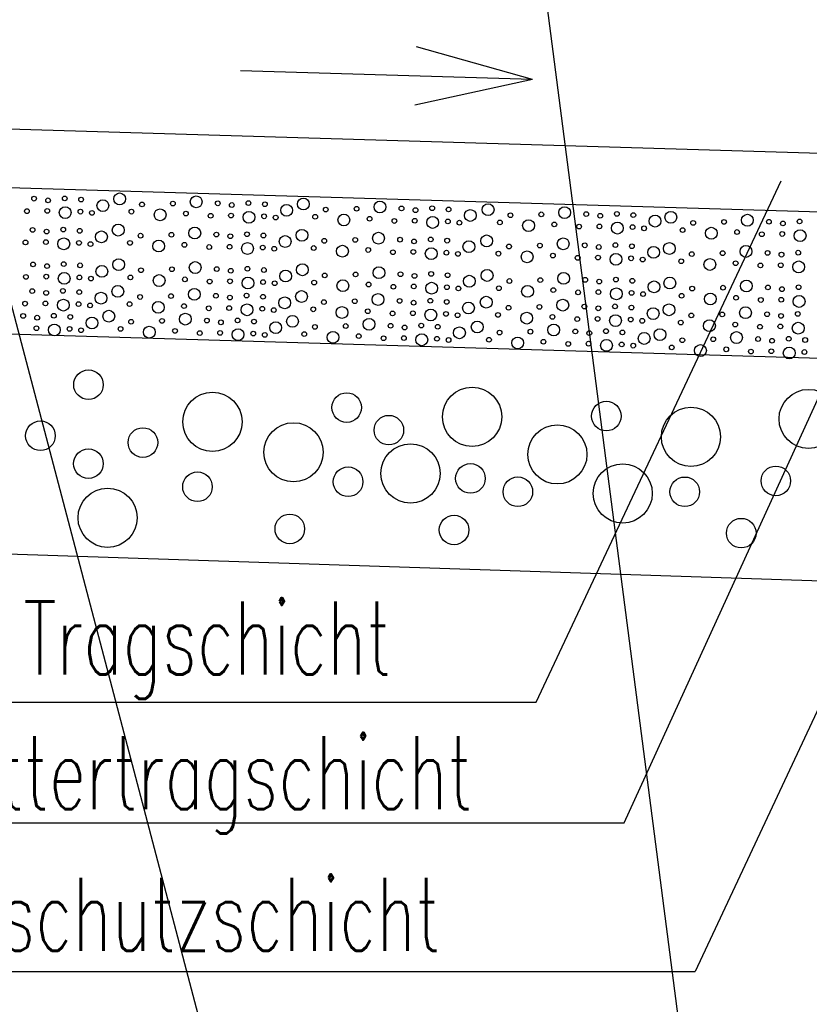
# Model space of a CAD drawing. Extents: x 3409653 to 3410193, y 5788342 to 5789000.
# Tile 5 of 79: x 3409724 to 3409735, y 5788645 to 5788659. Entities that reach past the tile are written whole.
import ezdxf

# ---------------------------------------------------------------- set-up
doc = ezdxf.new("R2010")
doc.units = 0
doc.header["$MEASUREMENT"] = 0
doc.linetypes.add('LINIENART0', pattern=[0])
for name, color, linetype in [('detail_AA-BB', 7, 'Continuous'), ('NULLEBENE', 7, 'Continuous'), ('TOP-HOEHENI', 7, 'Continuous')]:
    doc.layers.add(name, color=color, linetype=linetype)
doc.styles.add('SIMPLEX', font='simplex')

# ---------------------------------------------------------------- blocks, each defined once
blk = doc.blocks.new('GRENZS-104')
at = {"layer": 'NULLEBENE', "color": 1, "linetype": 'LINIENART0'}
blk.add_circle((0, 0), 0.81, dxfattribs=at)
blk = doc.blocks.new('PFEIRA-3')
at = {"layer": 'NULLEBENE', "color": 1, "linetype": 'LINIENART0'}
for q in [(0, 0.5), (-0.05, 0.2), (0.05, 0.2)]:
    blk.add_line((0, 0), q, dxfattribs=at)

msp = doc.modelspace()

# ---------------------------------------------------------------- linework, layer by layer
at = {"layer": 'detail_AA-BB', "color": 160, "linetype": 'LINIENART0'}
for p, q in [((3409745.067, 5788656.407), (3409715.087, 5788657.307)), ((3409745.067, 5788656.407), (3409715.087, 5788657.307)), ((3409715.087, 5788656.507), (3409745.06953, 5788655.6072)), ((3409715.087, 5788656.507), (3409745.06953, 5788655.6072)), ((3409715.087, 5788654.5062), (3409745.066, 5788653.606)), ((3409715.087, 5788654.5062), (3409745.066, 5788653.606)), ((3409745.063, 5788650.528), (3409715.087, 5788651.51181)), ((3409745.063, 5788650.528), (3409715.087, 5788651.51181))]:
    msp.add_line(p, q, dxfattribs=at)
at = {"layer": 'detail_AA-BB', "color": 128, "linetype": 'LINIENART0'}
for p, q in [((3409731.27897, 5788649.19433), (3409734.63445, 5788656.33065)), ((3409731.27897, 5788649.19433), (3409734.63445, 5788656.33065)), ((3409732.48411, 5788647.54022), (3409735.95774, 5788655.14914)), ((3409732.48411, 5788647.54022), (3409735.95774, 5788655.14914)), ((3409736.64302, 5788652.31352), (3409733.45443, 5788645.50802)), ((3409736.64302, 5788652.31352), (3409733.45443, 5788645.50802)), ((3409717.85702, 5788649.19433), (3409731.27897, 5788649.19433)), ((3409717.85702, 5788649.19433), (3409731.27897, 5788649.19433)), ((3409717.97517, 5788647.54022), (3409732.48411, 5788647.54022)), ((3409717.97517, 5788647.54022), (3409732.48411, 5788647.54022)), ((3409717.9988, 5788645.50802), (3409733.45443, 5788645.50802)), ((3409717.9988, 5788645.50802), (3409733.45443, 5788645.50802))]:
    msp.add_line(p, q, dxfattribs=at)
at = {"layer": 'TOP-HOEHENI', "color": 95, "linetype": 'LINIENART0'}
for p, q in [((3409733.77, 5788640.658), (3409725.57, 5788703.905)), ((3409723.101, 5788658.375), (3409745.11, 5788574.893))]:
    msp.add_line(p, q, dxfattribs=at)

# ---------------------------------------------------------------- block references
at = {"layer": 'detail_AA-BB', "xscale": 8, "yscale": 8, "rotation": 88.282}
msp.add_blockref('PFEIRA-3', (3409731.22575, 5788657.71739), dxfattribs=at)
msp.add_blockref('PFEIRA-3', (3409731.22575, 5788657.71739), dxfattribs=at)
at = {"layer": 'detail_AA-BB'}
for p, xscale, yscale in [((3409724.40208, 5788656.08604), 0.04, 0.04), ((3409724.40208, 5788656.08604), 0.04, 0.04), ((3409724.59354, 5788656.06253), 0.04, 0.04), ((3409724.59354, 5788656.06253), 0.04, 0.04), ((3409724.82194, 5788656.0894), 0.04, 0.04), ((3409724.82194, 5788656.0894), 0.04, 0.04), ((3409725.04698, 5788656.0726), 0.04, 0.04), ((3409725.04698, 5788656.0726), 0.04, 0.04), ((3409725.34444, 5788655.98997), 0.1, 0.1), ((3409725.34444, 5788655.98997), 0.1, 0.1), ((3409725.57432, 5788656.08268), 0.1, 0.1), ((3409725.57432, 5788656.08268), 0.1, 0.1), ((3409725.88022, 5788656.00615), 0.04, 0.04), ((3409725.88022, 5788656.00615), 0.04, 0.04), ((3409726.30319, 5788656.01886), 0.04, 0.04), ((3409726.30319, 5788656.01886), 0.04, 0.04), ((3409726.62228, 5788656.04237), 0.1, 0.1), ((3409726.62228, 5788656.04237), 0.1, 0.1), ((3409726.91786, 5788656.02222), 0.04, 0.04), ((3409726.91786, 5788656.02222), 0.04, 0.04), ((3409727.33771, 5788656.02558), 0.04, 0.04), ((3409727.33771, 5788656.02558), 0.04, 0.04), ((3409727.56275, 5788656.00878), 0.04, 0.04), ((3409727.56275, 5788656.00878), 0.04, 0.04), ((3409728.09009, 5788656.01214), 0.1, 0.1), ((3409728.09009, 5788656.01214), 0.1, 0.1), ((3409729.13805, 5788655.97184), 0.1, 0.1), ((3409729.13805, 5788655.97184), 0.1, 0.1), ((3409724.30467, 5788655.91474), 0.04, 0.04), ((3409724.30467, 5788655.91474), 0.04, 0.04), ((3409724.58346, 5788655.91809), 0.04, 0.04), ((3409724.58346, 5788655.91809), 0.04, 0.04), ((3409724.82865, 5788655.89458), 0.1, 0.1), ((3409724.82865, 5788655.89458), 0.1, 0.1), ((3409725.0369, 5788655.90802), 0.04, 0.04), ((3409725.0369, 5788655.90802), 0.04, 0.04), ((3409725.19477, 5788655.89122), 0.04, 0.04), ((3409725.19477, 5788655.89122), 0.04, 0.04), ((3409725.73554, 5788655.90802), 0.04, 0.04), ((3409725.73554, 5788655.90802), 0.04, 0.04), ((3409726.12853, 5788655.86435), 0.1, 0.1), ((3409726.12853, 5788655.86435), 0.1, 0.1), ((3409726.48121, 5788655.88115), 0.04, 0.04), ((3409726.48121, 5788655.88115), 0.04, 0.04), ((3409727.10931, 5788655.99871), 0.04, 0.04), ((3409727.10931, 5788655.99871), 0.04, 0.04), ((3409727.34443, 5788655.83076), 0.1, 0.1), ((3409727.34443, 5788655.83076), 0.1, 0.1), ((3409727.86022, 5788655.92615), 0.1, 0.1), ((3409727.86022, 5788655.92615), 0.1, 0.1), ((3409728.39599, 5788655.93562), 0.04, 0.04), ((3409728.39599, 5788655.93562), 0.04, 0.04), ((3409728.81896, 5788655.94832), 0.04, 0.04), ((3409728.81896, 5788655.94832), 0.04, 0.04), ((3409729.43363, 5788655.95168), 0.04, 0.04), ((3409729.43363, 5788655.95168), 0.04, 0.04), ((3409729.62509, 5788655.92817), 0.04, 0.04), ((3409729.62509, 5788655.92817), 0.04, 0.04), ((3409729.85349, 5788655.95504), 0.04, 0.04), ((3409729.85349, 5788655.95504), 0.04, 0.04), ((3409730.07853, 5788655.93825), 0.04, 0.04), ((3409730.07853, 5788655.93825), 0.04, 0.04), ((3409730.37599, 5788655.85562), 0.1, 0.1), ((3409730.37599, 5788655.85562), 0.1, 0.1), ((3409730.6193, 5788655.93489), 0.1, 0.1), ((3409730.6193, 5788655.93489), 0.1, 0.1), ((3409731.66726, 5788655.89458), 0.1, 0.1), ((3409731.66726, 5788655.89458), 0.1, 0.1), ((3409731.96284, 5788655.87443), 0.04, 0.04), ((3409731.96284, 5788655.87443), 0.04, 0.04), ((3409732.3827, 5788655.87779), 0.04, 0.04), ((3409732.3827, 5788655.87779), 0.04, 0.04), ((3409733.12164, 5788655.83076), 0.1, 0.1), ((3409733.12164, 5788655.83076), 0.1, 0.1), ((3409726.82045, 5788655.85092), 0.04, 0.04), ((3409726.82045, 5788655.85092), 0.04, 0.04), ((3409727.09923, 5788655.85428), 0.04, 0.04), ((3409727.09923, 5788655.85428), 0.04, 0.04), ((3409727.55268, 5788655.8442), 0.04, 0.04), ((3409727.55268, 5788655.8442), 0.04, 0.04), ((3409727.71054, 5788655.82741), 0.04, 0.04), ((3409727.71054, 5788655.82741), 0.04, 0.04), ((3409728.25132, 5788655.83748), 0.04, 0.04), ((3409728.25132, 5788655.83748), 0.04, 0.04), ((3409728.6443, 5788655.79382), 0.1, 0.1), ((3409728.6443, 5788655.79382), 0.1, 0.1), ((3409728.99698, 5788655.81061), 0.04, 0.04), ((3409728.99698, 5788655.81061), 0.04, 0.04), ((3409729.33623, 5788655.78038), 0.04, 0.04), ((3409729.33623, 5788655.78038), 0.04, 0.04), ((3409729.61501, 5788655.78374), 0.04, 0.04), ((3409729.61501, 5788655.78374), 0.04, 0.04), ((3409729.86021, 5788655.76023), 0.1, 0.1), ((3409729.86021, 5788655.76023), 0.1, 0.1), ((3409730.06845, 5788655.77366), 0.04, 0.04), ((3409730.06845, 5788655.77366), 0.04, 0.04), ((3409730.22632, 5788655.75687), 0.04, 0.04), ((3409730.22632, 5788655.75687), 0.04, 0.04), ((3409730.78053, 5788655.76023), 0.04, 0.04), ((3409730.78053, 5788655.76023), 0.04, 0.04), ((3409730.9252, 5788655.85836), 0.04, 0.04), ((3409730.9252, 5788655.85836), 0.04, 0.04), ((3409731.17351, 5788655.71656), 0.1, 0.1), ((3409731.17351, 5788655.71656), 0.1, 0.1), ((3409731.34817, 5788655.87107), 0.04, 0.04), ((3409731.34817, 5788655.87107), 0.04, 0.04), ((3409732.1543, 5788655.85092), 0.04, 0.04), ((3409732.1543, 5788655.85092), 0.04, 0.04), ((3409732.60774, 5788655.86099), 0.04, 0.04), ((3409732.60774, 5788655.86099), 0.04, 0.04), ((3409732.9052, 5788655.77836), 0.1, 0.1), ((3409732.9052, 5788655.77836), 0.1, 0.1), ((3409733.42754, 5788655.75424), 0.04, 0.04), ((3409733.42754, 5788655.75424), 0.04, 0.04), ((3409733.85051, 5788655.76695), 0.04, 0.04), ((3409733.85051, 5788655.76695), 0.04, 0.04), ((3409734.1696, 5788655.79046), 0.1, 0.1), ((3409734.1696, 5788655.79046), 0.1, 0.1), ((3409734.46518, 5788655.77031), 0.04, 0.04), ((3409734.46518, 5788655.77031), 0.04, 0.04), ((3409734.65664, 5788655.74679), 0.04, 0.04), ((3409734.65664, 5788655.74679), 0.04, 0.04), ((3409734.88504, 5788655.77366), 0.04, 0.04), ((3409734.88504, 5788655.77366), 0.04, 0.04), ((3409724.38249, 5788655.65877), 0.04, 0.04), ((3409724.38249, 5788655.65877), 0.04, 0.04), ((3409724.57395, 5788655.63525), 0.04, 0.04), ((3409724.57395, 5788655.63525), 0.04, 0.04), ((3409724.80235, 5788655.66212), 0.04, 0.04), ((3409724.80235, 5788655.66212), 0.04, 0.04), ((3409725.02739, 5788655.64533), 0.04, 0.04), ((3409725.02739, 5788655.64533), 0.04, 0.04), ((3409725.32485, 5788655.5627), 0.1, 0.1), ((3409725.32485, 5788655.5627), 0.1, 0.1), ((3409725.55473, 5788655.65541), 0.1, 0.1), ((3409725.55473, 5788655.65541), 0.1, 0.1), ((3409726.60269, 5788655.6151), 0.1, 0.1), ((3409726.60269, 5788655.6151), 0.1, 0.1), ((3409728.07051, 5788655.58487), 0.1, 0.1), ((3409728.07051, 5788655.58487), 0.1, 0.1), ((3409731.52619, 5788655.73336), 0.04, 0.04), ((3409731.52619, 5788655.73336), 0.04, 0.04), ((3409731.86544, 5788655.70313), 0.04, 0.04), ((3409731.86544, 5788655.70313), 0.04, 0.04), ((3409732.14422, 5788655.70649), 0.04, 0.04), ((3409732.14422, 5788655.70649), 0.04, 0.04), ((3409732.38942, 5788655.68298), 0.1, 0.1), ((3409732.38942, 5788655.68298), 0.1, 0.1), ((3409732.59766, 5788655.69641), 0.04, 0.04), ((3409732.59766, 5788655.69641), 0.04, 0.04), ((3409732.75553, 5788655.67962), 0.04, 0.04), ((3409732.75553, 5788655.67962), 0.04, 0.04), ((3409733.28287, 5788655.6561), 0.04, 0.04), ((3409733.28287, 5788655.6561), 0.04, 0.04), ((3409733.67585, 5788655.61244), 0.1, 0.1), ((3409733.67585, 5788655.61244), 0.1, 0.1), ((3409734.02853, 5788655.62923), 0.04, 0.04), ((3409734.02853, 5788655.62923), 0.04, 0.04), ((3409734.64656, 5788655.60236), 0.04, 0.04), ((3409734.64656, 5788655.60236), 0.04, 0.04), ((3409734.89176, 5788655.57885), 0.1, 0.1), ((3409734.89176, 5788655.57885), 0.1, 0.1), ((3409724.28509, 5788655.48747), 0.04, 0.04), ((3409724.28509, 5788655.48747), 0.04, 0.04), ((3409724.56387, 5788655.49082), 0.04, 0.04), ((3409724.56387, 5788655.49082), 0.04, 0.04), ((3409724.80907, 5788655.46731), 0.1, 0.1), ((3409724.80907, 5788655.46731), 0.1, 0.1), ((3409725.01731, 5788655.48075), 0.04, 0.04), ((3409725.01731, 5788655.48075), 0.04, 0.04), ((3409725.71595, 5788655.48075), 0.04, 0.04), ((3409725.71595, 5788655.48075), 0.04, 0.04), ((3409725.86063, 5788655.57888), 0.04, 0.04), ((3409725.86063, 5788655.57888), 0.04, 0.04), ((3409726.10894, 5788655.43708), 0.1, 0.1), ((3409726.10894, 5788655.43708), 0.1, 0.1), ((3409726.2836, 5788655.59159), 0.04, 0.04), ((3409726.2836, 5788655.59159), 0.04, 0.04), ((3409726.89827, 5788655.59495), 0.04, 0.04), ((3409726.89827, 5788655.59495), 0.04, 0.04), ((3409727.08972, 5788655.57144), 0.04, 0.04), ((3409727.08972, 5788655.57144), 0.04, 0.04), ((3409727.31812, 5788655.59831), 0.04, 0.04), ((3409727.31812, 5788655.59831), 0.04, 0.04), ((3409727.54317, 5788655.58151), 0.04, 0.04), ((3409727.54317, 5788655.58151), 0.04, 0.04), ((3409727.84063, 5788655.49888), 0.1, 0.1), ((3409727.84063, 5788655.49888), 0.1, 0.1), ((3409728.3764, 5788655.50835), 0.04, 0.04), ((3409728.3764, 5788655.50835), 0.04, 0.04), ((3409728.79937, 5788655.52105), 0.04, 0.04), ((3409728.79937, 5788655.52105), 0.04, 0.04), ((3409729.11846, 5788655.54457), 0.1, 0.1), ((3409729.11846, 5788655.54457), 0.1, 0.1), ((3409729.41404, 5788655.52441), 0.04, 0.04), ((3409729.41404, 5788655.52441), 0.04, 0.04), ((3409729.6055, 5788655.5009), 0.04, 0.04), ((3409729.6055, 5788655.5009), 0.04, 0.04), ((3409729.8339, 5788655.52777), 0.04, 0.04), ((3409729.8339, 5788655.52777), 0.04, 0.04), ((3409730.05894, 5788655.51098), 0.04, 0.04), ((3409730.05894, 5788655.51098), 0.04, 0.04), ((3409730.3564, 5788655.42835), 0.1, 0.1), ((3409730.3564, 5788655.42835), 0.1, 0.1), ((3409730.59972, 5788655.50762), 0.1, 0.1), ((3409730.59972, 5788655.50762), 0.1, 0.1), ((3409731.64768, 5788655.46731), 0.1, 0.1), ((3409731.64768, 5788655.46731), 0.1, 0.1), ((3409734.36778, 5788655.599), 0.04, 0.04), ((3409734.36778, 5788655.599), 0.04, 0.04), ((3409725.17518, 5788655.46395), 0.04, 0.04), ((3409725.17518, 5788655.46395), 0.04, 0.04), ((3409726.46162, 5788655.45388), 0.04, 0.04), ((3409726.46162, 5788655.45388), 0.04, 0.04), ((3409726.80086, 5788655.42365), 0.04, 0.04), ((3409726.80086, 5788655.42365), 0.04, 0.04), ((3409727.07965, 5788655.42701), 0.04, 0.04), ((3409727.07965, 5788655.42701), 0.04, 0.04), ((3409727.32484, 5788655.40349), 0.1, 0.1), ((3409727.32484, 5788655.40349), 0.1, 0.1), ((3409727.53309, 5788655.41693), 0.04, 0.04), ((3409727.53309, 5788655.41693), 0.04, 0.04), ((3409727.69096, 5788655.40014), 0.04, 0.04), ((3409727.69096, 5788655.40014), 0.04, 0.04), ((3409728.23173, 5788655.41021), 0.04, 0.04), ((3409728.23173, 5788655.41021), 0.04, 0.04), ((3409728.62471, 5788655.36655), 0.1, 0.1), ((3409728.62471, 5788655.36655), 0.1, 0.1), ((3409728.97739, 5788655.38334), 0.04, 0.04), ((3409728.97739, 5788655.38334), 0.04, 0.04), ((3409729.31664, 5788655.35311), 0.04, 0.04), ((3409729.31664, 5788655.35311), 0.04, 0.04), ((3409729.59542, 5788655.35647), 0.04, 0.04), ((3409729.59542, 5788655.35647), 0.04, 0.04), ((3409729.84062, 5788655.33296), 0.1, 0.1), ((3409729.84062, 5788655.33296), 0.1, 0.1), ((3409730.04886, 5788655.34639), 0.04, 0.04), ((3409730.04886, 5788655.34639), 0.04, 0.04), ((3409730.76094, 5788655.33296), 0.04, 0.04), ((3409730.76094, 5788655.33296), 0.04, 0.04), ((3409730.90561, 5788655.43109), 0.04, 0.04), ((3409730.90561, 5788655.43109), 0.04, 0.04), ((3409731.15393, 5788655.28929), 0.1, 0.1), ((3409731.15393, 5788655.28929), 0.1, 0.1), ((3409731.32859, 5788655.4438), 0.04, 0.04), ((3409731.32859, 5788655.4438), 0.04, 0.04), ((3409731.94325, 5788655.44716), 0.04, 0.04), ((3409731.94325, 5788655.44716), 0.04, 0.04), ((3409732.13471, 5788655.42365), 0.04, 0.04), ((3409732.13471, 5788655.42365), 0.04, 0.04), ((3409732.36311, 5788655.45052), 0.04, 0.04), ((3409732.36311, 5788655.45052), 0.04, 0.04), ((3409732.58815, 5788655.43372), 0.04, 0.04), ((3409732.58815, 5788655.43372), 0.04, 0.04), ((3409732.88561, 5788655.35109), 0.1, 0.1), ((3409732.88561, 5788655.35109), 0.1, 0.1), ((3409733.10206, 5788655.40349), 0.1, 0.1), ((3409733.10206, 5788655.40349), 0.1, 0.1), ((3409733.83092, 5788655.33968), 0.04, 0.04), ((3409733.83092, 5788655.33968), 0.04, 0.04), ((3409734.15002, 5788655.36319), 0.1, 0.1), ((3409734.15002, 5788655.36319), 0.1, 0.1), ((3409734.44559, 5788655.34303), 0.04, 0.04), ((3409734.44559, 5788655.34303), 0.04, 0.04), ((3409734.86545, 5788655.34639), 0.04, 0.04), ((3409734.86545, 5788655.34639), 0.04, 0.04), ((3409725.56064, 5788655.1828), 0.1, 0.1), ((3409725.56064, 5788655.1828), 0.1, 0.1), ((3409730.20673, 5788655.3296), 0.04, 0.04), ((3409730.20673, 5788655.3296), 0.04, 0.04), ((3409731.5066, 5788655.30609), 0.04, 0.04), ((3409731.5066, 5788655.30609), 0.04, 0.04), ((3409731.84585, 5788655.27586), 0.04, 0.04), ((3409731.84585, 5788655.27586), 0.04, 0.04), ((3409732.12463, 5788655.27922), 0.04, 0.04), ((3409732.12463, 5788655.27922), 0.04, 0.04), ((3409732.36983, 5788655.2557), 0.1, 0.1), ((3409732.36983, 5788655.2557), 0.1, 0.1), ((3409732.57808, 5788655.26914), 0.04, 0.04), ((3409732.57808, 5788655.26914), 0.04, 0.04), ((3409732.73594, 5788655.25235), 0.04, 0.04), ((3409732.73594, 5788655.25235), 0.04, 0.04), ((3409733.26328, 5788655.22883), 0.04, 0.04), ((3409733.26328, 5788655.22883), 0.04, 0.04), ((3409733.40795, 5788655.32697), 0.04, 0.04), ((3409733.40795, 5788655.32697), 0.04, 0.04), ((3409733.65627, 5788655.18517), 0.1, 0.1), ((3409733.65627, 5788655.18517), 0.1, 0.1), ((3409734.00894, 5788655.20196), 0.04, 0.04), ((3409734.00894, 5788655.20196), 0.04, 0.04), ((3409734.63705, 5788655.31952), 0.04, 0.04), ((3409734.63705, 5788655.31952), 0.04, 0.04), ((3409734.87217, 5788655.15158), 0.1, 0.1), ((3409734.87217, 5788655.15158), 0.1, 0.1), ((3409724.3884, 5788655.18616), 0.04, 0.04), ((3409724.3884, 5788655.18616), 0.04, 0.04), ((3409724.57985, 5788655.16265), 0.04, 0.04), ((3409724.57985, 5788655.16265), 0.04, 0.04), ((3409724.80826, 5788655.18952), 0.04, 0.04), ((3409724.80826, 5788655.18952), 0.04, 0.04), ((3409725.0333, 5788655.17273), 0.04, 0.04), ((3409725.0333, 5788655.17273), 0.04, 0.04), ((3409725.33076, 5788655.0901), 0.1, 0.1), ((3409725.33076, 5788655.0901), 0.1, 0.1), ((3409725.86654, 5788655.10628), 0.04, 0.04), ((3409725.86654, 5788655.10628), 0.04, 0.04), ((3409726.28951, 5788655.11899), 0.04, 0.04), ((3409726.28951, 5788655.11899), 0.04, 0.04), ((3409726.6086, 5788655.1425), 0.1, 0.1), ((3409726.6086, 5788655.1425), 0.1, 0.1), ((3409726.90418, 5788655.12234), 0.04, 0.04), ((3409726.90418, 5788655.12234), 0.04, 0.04), ((3409727.09563, 5788655.09883), 0.04, 0.04), ((3409727.09563, 5788655.09883), 0.04, 0.04), ((3409727.32403, 5788655.1257), 0.04, 0.04), ((3409727.32403, 5788655.1257), 0.04, 0.04), ((3409727.54907, 5788655.10891), 0.04, 0.04), ((3409727.54907, 5788655.10891), 0.04, 0.04), ((3409727.84654, 5788655.02628), 0.1, 0.1), ((3409727.84654, 5788655.02628), 0.1, 0.1), ((3409728.07641, 5788655.11227), 0.1, 0.1), ((3409728.07641, 5788655.11227), 0.1, 0.1), ((3409729.12437, 5788655.07196), 0.1, 0.1), ((3409729.12437, 5788655.07196), 0.1, 0.1), ((3409730.60562, 5788655.03501), 0.1, 0.1), ((3409730.60562, 5788655.03501), 0.1, 0.1), ((3409734.34819, 5788655.17173), 0.04, 0.04), ((3409734.34819, 5788655.17173), 0.04, 0.04), ((3409734.62697, 5788655.17509), 0.04, 0.04), ((3409734.62697, 5788655.17509), 0.04, 0.04), ((3409724.29099, 5788655.01486), 0.04, 0.04), ((3409724.29099, 5788655.01486), 0.04, 0.04), ((3409724.56978, 5788655.01822), 0.04, 0.04), ((3409724.56978, 5788655.01822), 0.04, 0.04), ((3409724.81497, 5788654.99471), 0.1, 0.1), ((3409724.81497, 5788654.99471), 0.1, 0.1), ((3409725.02322, 5788655.00814), 0.04, 0.04), ((3409725.02322, 5788655.00814), 0.04, 0.04), ((3409725.18109, 5788654.99135), 0.04, 0.04), ((3409725.18109, 5788654.99135), 0.04, 0.04), ((3409725.72186, 5788655.00814), 0.04, 0.04), ((3409725.72186, 5788655.00814), 0.04, 0.04), ((3409726.11485, 5788654.96448), 0.1, 0.1), ((3409726.11485, 5788654.96448), 0.1, 0.1), ((3409726.46753, 5788654.98127), 0.04, 0.04), ((3409726.46753, 5788654.98127), 0.04, 0.04), ((3409726.80677, 5788654.95104), 0.04, 0.04), ((3409726.80677, 5788654.95104), 0.04, 0.04), ((3409727.08555, 5788654.9544), 0.04, 0.04), ((3409727.08555, 5788654.9544), 0.04, 0.04), ((3409727.33075, 5788654.93089), 0.1, 0.1), ((3409727.33075, 5788654.93089), 0.1, 0.1), ((3409727.539, 5788654.94433), 0.04, 0.04), ((3409727.539, 5788654.94433), 0.04, 0.04), ((3409728.23764, 5788654.93761), 0.04, 0.04), ((3409728.23764, 5788654.93761), 0.04, 0.04), ((3409728.38231, 5788655.03574), 0.04, 0.04), ((3409728.38231, 5788655.03574), 0.04, 0.04), ((3409728.63062, 5788654.89394), 0.1, 0.1), ((3409728.63062, 5788654.89394), 0.1, 0.1), ((3409728.80528, 5788655.04845), 0.04, 0.04), ((3409728.80528, 5788655.04845), 0.04, 0.04), ((3409729.41995, 5788655.05181), 0.04, 0.04), ((3409729.41995, 5788655.05181), 0.04, 0.04), ((3409729.6114, 5788655.0283), 0.04, 0.04), ((3409729.6114, 5788655.0283), 0.04, 0.04), ((3409729.83981, 5788655.05517), 0.04, 0.04), ((3409729.83981, 5788655.05517), 0.04, 0.04), ((3409730.06485, 5788655.03837), 0.04, 0.04), ((3409730.06485, 5788655.03837), 0.04, 0.04), ((3409730.36231, 5788654.95574), 0.1, 0.1), ((3409730.36231, 5788654.95574), 0.1, 0.1), ((3409730.91152, 5788654.95849), 0.04, 0.04), ((3409730.91152, 5788654.95849), 0.04, 0.04), ((3409731.33449, 5788654.9712), 0.04, 0.04), ((3409731.33449, 5788654.9712), 0.04, 0.04), ((3409731.65358, 5788654.99471), 0.1, 0.1), ((3409731.65358, 5788654.99471), 0.1, 0.1), ((3409731.94916, 5788654.97456), 0.04, 0.04), ((3409731.94916, 5788654.97456), 0.04, 0.04), ((3409732.14062, 5788654.95104), 0.04, 0.04), ((3409732.14062, 5788654.95104), 0.04, 0.04), ((3409732.36902, 5788654.97791), 0.04, 0.04), ((3409732.36902, 5788654.97791), 0.04, 0.04), ((3409732.59406, 5788654.96112), 0.04, 0.04), ((3409732.59406, 5788654.96112), 0.04, 0.04), ((3409733.10796, 5788654.93089), 0.1, 0.1), ((3409733.10796, 5788654.93089), 0.1, 0.1), ((3409734.15592, 5788654.89058), 0.1, 0.1), ((3409734.15592, 5788654.89058), 0.1, 0.1), ((3409724.37659, 5788654.81989), 0.04, 0.04), ((3409724.37659, 5788654.81989), 0.04, 0.04), ((3409724.56804, 5788654.79638), 0.04, 0.04), ((3409724.56804, 5788654.79638), 0.04, 0.04), ((3409724.79644, 5788654.82325), 0.04, 0.04), ((3409724.79644, 5788654.82325), 0.04, 0.04), ((3409725.02148, 5788654.80646), 0.04, 0.04), ((3409725.02148, 5788654.80646), 0.04, 0.04), ((3409725.54882, 5788654.81654), 0.1, 0.1), ((3409725.54882, 5788654.81654), 0.1, 0.1), ((3409726.59678, 5788654.77623), 0.1, 0.1), ((3409726.59678, 5788654.77623), 0.1, 0.1), ((3409727.69686, 5788654.92753), 0.04, 0.04), ((3409727.69686, 5788654.92753), 0.04, 0.04), ((3409728.0646, 5788654.746), 0.1, 0.1), ((3409728.0646, 5788654.746), 0.1, 0.1), ((3409728.9833, 5788654.91074), 0.04, 0.04), ((3409728.9833, 5788654.91074), 0.04, 0.04), ((3409729.32254, 5788654.88051), 0.04, 0.04), ((3409729.32254, 5788654.88051), 0.04, 0.04), ((3409729.60133, 5788654.88387), 0.04, 0.04), ((3409729.60133, 5788654.88387), 0.04, 0.04), ((3409729.84652, 5788654.86035), 0.1, 0.1), ((3409729.84652, 5788654.86035), 0.1, 0.1), ((3409730.05477, 5788654.87379), 0.04, 0.04), ((3409730.05477, 5788654.87379), 0.04, 0.04), ((3409730.21264, 5788654.857), 0.04, 0.04), ((3409730.21264, 5788654.857), 0.04, 0.04), ((3409730.76685, 5788654.86035), 0.04, 0.04), ((3409730.76685, 5788654.86035), 0.04, 0.04), ((3409731.15983, 5788654.81669), 0.1, 0.1), ((3409731.15983, 5788654.81669), 0.1, 0.1), ((3409731.51251, 5788654.83348), 0.04, 0.04), ((3409731.51251, 5788654.83348), 0.04, 0.04), ((3409731.85175, 5788654.80325), 0.04, 0.04), ((3409731.85175, 5788654.80325), 0.04, 0.04), ((3409732.13054, 5788654.80661), 0.04, 0.04), ((3409732.13054, 5788654.80661), 0.04, 0.04), ((3409732.37573, 5788654.7831), 0.1, 0.1), ((3409732.37573, 5788654.7831), 0.1, 0.1), ((3409732.58398, 5788654.79654), 0.04, 0.04), ((3409732.58398, 5788654.79654), 0.04, 0.04), ((3409732.89152, 5788654.87849), 0.1, 0.1), ((3409732.89152, 5788654.87849), 0.1, 0.1), ((3409733.41386, 5788654.85437), 0.04, 0.04), ((3409733.41386, 5788654.85437), 0.04, 0.04), ((3409733.83683, 5788654.86707), 0.04, 0.04), ((3409733.83683, 5788654.86707), 0.04, 0.04), ((3409734.4515, 5788654.87043), 0.04, 0.04), ((3409734.4515, 5788654.87043), 0.04, 0.04), ((3409734.64296, 5788654.84692), 0.04, 0.04), ((3409734.64296, 5788654.84692), 0.04, 0.04), ((3409734.87136, 5788654.87379), 0.04, 0.04), ((3409734.87136, 5788654.87379), 0.04, 0.04), ((3409724.80316, 5788654.62844), 0.1, 0.1), ((3409724.80316, 5788654.62844), 0.1, 0.1), ((3409725.31894, 5788654.72383), 0.1, 0.1), ((3409725.31894, 5788654.72383), 0.1, 0.1), ((3409725.85472, 5788654.74001), 0.04, 0.04), ((3409725.85472, 5788654.74001), 0.04, 0.04), ((3409726.27769, 5788654.75272), 0.04, 0.04), ((3409726.27769, 5788654.75272), 0.04, 0.04), ((3409726.89236, 5788654.75608), 0.04, 0.04), ((3409726.89236, 5788654.75608), 0.04, 0.04), ((3409727.08381, 5788654.73256), 0.04, 0.04), ((3409727.08381, 5788654.73256), 0.04, 0.04), ((3409727.31222, 5788654.75944), 0.04, 0.04), ((3409727.31222, 5788654.75944), 0.04, 0.04), ((3409727.53726, 5788654.74264), 0.04, 0.04), ((3409727.53726, 5788654.74264), 0.04, 0.04), ((3409727.83472, 5788654.66001), 0.1, 0.1), ((3409727.83472, 5788654.66001), 0.1, 0.1), ((3409728.3705, 5788654.66948), 0.04, 0.04), ((3409728.3705, 5788654.66948), 0.04, 0.04), ((3409728.79347, 5788654.68218), 0.04, 0.04), ((3409728.79347, 5788654.68218), 0.04, 0.04), ((3409729.11256, 5788654.70569), 0.1, 0.1), ((3409729.11256, 5788654.70569), 0.1, 0.1), ((3409729.40814, 5788654.68554), 0.04, 0.04), ((3409729.40814, 5788654.68554), 0.04, 0.04), ((3409729.59959, 5788654.66203), 0.04, 0.04), ((3409729.59959, 5788654.66203), 0.04, 0.04), ((3409729.82799, 5788654.6889), 0.04, 0.04), ((3409729.82799, 5788654.6889), 0.04, 0.04), ((3409730.05303, 5788654.67211), 0.04, 0.04), ((3409730.05303, 5788654.67211), 0.04, 0.04), ((3409730.59381, 5788654.66875), 0.1, 0.1), ((3409730.59381, 5788654.66875), 0.1, 0.1), ((3409731.64177, 5788654.62844), 0.1, 0.1), ((3409731.64177, 5788654.62844), 0.1, 0.1), ((3409732.74185, 5788654.77974), 0.04, 0.04), ((3409732.74185, 5788654.77974), 0.04, 0.04), ((3409733.26919, 5788654.75623), 0.04, 0.04), ((3409733.26919, 5788654.75623), 0.04, 0.04), ((3409733.66217, 5788654.71257), 0.1, 0.1), ((3409733.66217, 5788654.71257), 0.1, 0.1), ((3409734.01485, 5788654.72936), 0.04, 0.04), ((3409734.01485, 5788654.72936), 0.04, 0.04), ((3409734.35409, 5788654.69913), 0.04, 0.04), ((3409734.35409, 5788654.69913), 0.04, 0.04), ((3409734.63288, 5788654.70249), 0.04, 0.04), ((3409734.63288, 5788654.70249), 0.04, 0.04), ((3409734.87807, 5788654.67898), 0.1, 0.1), ((3409734.87807, 5788654.67898), 0.1, 0.1), ((3409724.27918, 5788654.64859), 0.04, 0.04), ((3409724.27918, 5788654.64859), 0.04, 0.04), ((3409724.55796, 5788654.65195), 0.04, 0.04), ((3409724.55796, 5788654.65195), 0.04, 0.04), ((3409725.01141, 5788654.64188), 0.04, 0.04), ((3409725.01141, 5788654.64188), 0.04, 0.04), ((3409725.16927, 5788654.62508), 0.04, 0.04), ((3409725.16927, 5788654.62508), 0.04, 0.04), ((3409725.42539, 5788654.47691), 0.1, 0.1), ((3409725.42539, 5788654.47691), 0.1, 0.1), ((3409725.71005, 5788654.64188), 0.04, 0.04), ((3409725.71005, 5788654.64188), 0.04, 0.04), ((3409726.10303, 5788654.59821), 0.1, 0.1), ((3409726.10303, 5788654.59821), 0.1, 0.1), ((3409726.45571, 5788654.615), 0.04, 0.04), ((3409726.45571, 5788654.615), 0.04, 0.04), ((3409726.79495, 5788654.58478), 0.04, 0.04), ((3409726.79495, 5788654.58478), 0.04, 0.04), ((3409727.07374, 5788654.58813), 0.04, 0.04), ((3409727.07374, 5788654.58813), 0.04, 0.04), ((3409727.31893, 5788654.56462), 0.1, 0.1), ((3409727.31893, 5788654.56462), 0.1, 0.1), ((3409727.52718, 5788654.57806), 0.04, 0.04), ((3409727.52718, 5788654.57806), 0.04, 0.04), ((3409727.68505, 5788654.56126), 0.04, 0.04), ((3409727.68505, 5788654.56126), 0.04, 0.04), ((3409728.22582, 5788654.57134), 0.04, 0.04), ((3409728.22582, 5788654.57134), 0.04, 0.04), ((3409728.61881, 5788654.52768), 0.1, 0.1), ((3409728.61881, 5788654.52768), 0.1, 0.1), ((3409728.97149, 5788654.54447), 0.04, 0.04), ((3409728.97149, 5788654.54447), 0.04, 0.04), ((3409729.83471, 5788654.49409), 0.1, 0.1), ((3409729.83471, 5788654.49409), 0.1, 0.1), ((3409730.3505, 5788654.58948), 0.1, 0.1), ((3409730.3505, 5788654.58948), 0.1, 0.1), ((3409730.89971, 5788654.59222), 0.04, 0.04), ((3409730.89971, 5788654.59222), 0.04, 0.04), ((3409731.32268, 5788654.60493), 0.04, 0.04), ((3409731.32268, 5788654.60493), 0.04, 0.04), ((3409731.93735, 5788654.60829), 0.04, 0.04), ((3409731.93735, 5788654.60829), 0.04, 0.04), ((3409732.1288, 5788654.58478), 0.04, 0.04), ((3409732.1288, 5788654.58478), 0.04, 0.04), ((3409732.3572, 5788654.61165), 0.04, 0.04), ((3409732.3572, 5788654.61165), 0.04, 0.04), ((3409732.58224, 5788654.59485), 0.04, 0.04), ((3409732.58224, 5788654.59485), 0.04, 0.04), ((3409732.87971, 5788654.51222), 0.1, 0.1), ((3409732.87971, 5788654.51222), 0.1, 0.1), ((3409733.09615, 5788654.56462), 0.1, 0.1), ((3409733.09615, 5788654.56462), 0.1, 0.1), ((3409734.14411, 5788654.52432), 0.1, 0.1), ((3409734.14411, 5788654.52432), 0.1, 0.1), ((3409724.25315, 5788654.48027), 0.04, 0.04), ((3409724.25315, 5788654.48027), 0.04, 0.04), ((3409724.4446, 5788654.45675), 0.04, 0.04), ((3409724.4446, 5788654.45675), 0.04, 0.04), ((3409724.673, 5788654.48362), 0.04, 0.04), ((3409724.673, 5788654.48362), 0.04, 0.04), ((3409724.89805, 5788654.46683), 0.04, 0.04), ((3409724.89805, 5788654.46683), 0.04, 0.04), ((3409725.19551, 5788654.3842), 0.1, 0.1), ((3409725.19551, 5788654.3842), 0.1, 0.1), ((3409725.73128, 5788654.40038), 0.04, 0.04), ((3409725.73128, 5788654.40038), 0.04, 0.04), ((3409726.15426, 5788654.41309), 0.04, 0.04), ((3409726.15426, 5788654.41309), 0.04, 0.04), ((3409726.47335, 5788654.4366), 0.1, 0.1), ((3409726.47335, 5788654.4366), 0.1, 0.1), ((3409726.76892, 5788654.41645), 0.04, 0.04), ((3409726.76892, 5788654.41645), 0.04, 0.04), ((3409726.96038, 5788654.39294), 0.04, 0.04), ((3409726.96038, 5788654.39294), 0.04, 0.04), ((3409727.18878, 5788654.41981), 0.04, 0.04), ((3409727.18878, 5788654.41981), 0.04, 0.04), ((3409727.41382, 5788654.40301), 0.04, 0.04), ((3409727.41382, 5788654.40301), 0.04, 0.04), ((3409727.94116, 5788654.40637), 0.1, 0.1), ((3409727.94116, 5788654.40637), 0.1, 0.1), ((3409728.98912, 5788654.36607), 0.1, 0.1), ((3409728.98912, 5788654.36607), 0.1, 0.1), ((3409729.31073, 5788654.51424), 0.04, 0.04), ((3409729.31073, 5788654.51424), 0.04, 0.04), ((3409729.58951, 5788654.5176), 0.04, 0.04), ((3409729.58951, 5788654.5176), 0.04, 0.04), ((3409730.04296, 5788654.50752), 0.04, 0.04), ((3409730.04296, 5788654.50752), 0.04, 0.04), ((3409730.20082, 5788654.49073), 0.04, 0.04), ((3409730.20082, 5788654.49073), 0.04, 0.04), ((3409730.75503, 5788654.49409), 0.04, 0.04), ((3409730.75503, 5788654.49409), 0.04, 0.04), ((3409731.14802, 5788654.45042), 0.1, 0.1), ((3409731.14802, 5788654.45042), 0.1, 0.1), ((3409731.5007, 5788654.46722), 0.04, 0.04), ((3409731.5007, 5788654.46722), 0.04, 0.04), ((3409731.83994, 5788654.43699), 0.04, 0.04), ((3409731.83994, 5788654.43699), 0.04, 0.04), ((3409732.11872, 5788654.44034), 0.04, 0.04), ((3409732.11872, 5788654.44034), 0.04, 0.04), ((3409732.36392, 5788654.41683), 0.1, 0.1), ((3409732.36392, 5788654.41683), 0.1, 0.1), ((3409732.57217, 5788654.43027), 0.04, 0.04), ((3409732.57217, 5788654.43027), 0.04, 0.04), ((3409732.73003, 5788654.41347), 0.04, 0.04), ((3409732.73003, 5788654.41347), 0.04, 0.04), ((3409733.25737, 5788654.38996), 0.04, 0.04), ((3409733.25737, 5788654.38996), 0.04, 0.04), ((3409733.40205, 5788654.4881), 0.04, 0.04), ((3409733.40205, 5788654.4881), 0.04, 0.04), ((3409733.65036, 5788654.3463), 0.1, 0.1), ((3409733.65036, 5788654.3463), 0.1, 0.1), ((3409733.82502, 5788654.5008), 0.04, 0.04), ((3409733.82502, 5788654.5008), 0.04, 0.04), ((3409734.43969, 5788654.50416), 0.04, 0.04), ((3409734.43969, 5788654.50416), 0.04, 0.04), ((3409734.63114, 5788654.48065), 0.04, 0.04), ((3409734.63114, 5788654.48065), 0.04, 0.04), ((3409734.85954, 5788654.50752), 0.04, 0.04), ((3409734.85954, 5788654.50752), 0.04, 0.04), ((3409724.43453, 5788654.31232), 0.04, 0.04), ((3409724.43453, 5788654.31232), 0.04, 0.04), ((3409724.67972, 5788654.28881), 0.1, 0.1), ((3409724.67972, 5788654.28881), 0.1, 0.1), ((3409724.88797, 5788654.30225), 0.04, 0.04), ((3409724.88797, 5788654.30225), 0.04, 0.04), ((3409725.04584, 5788654.28545), 0.04, 0.04), ((3409725.04584, 5788654.28545), 0.04, 0.04), ((3409725.58661, 5788654.30225), 0.04, 0.04), ((3409725.58661, 5788654.30225), 0.04, 0.04), ((3409725.9796, 5788654.25858), 0.1, 0.1), ((3409725.9796, 5788654.25858), 0.1, 0.1), ((3409726.33227, 5788654.27538), 0.04, 0.04), ((3409726.33227, 5788654.27538), 0.04, 0.04), ((3409727.1955, 5788654.22499), 0.1, 0.1), ((3409727.1955, 5788654.22499), 0.1, 0.1), ((3409727.71128, 5788654.32038), 0.1, 0.1), ((3409727.71128, 5788654.32038), 0.1, 0.1), ((3409728.24706, 5788654.32985), 0.04, 0.04), ((3409728.24706, 5788654.32985), 0.04, 0.04), ((3409728.67003, 5788654.34255), 0.04, 0.04), ((3409728.67003, 5788654.34255), 0.04, 0.04), ((3409729.2847, 5788654.34591), 0.04, 0.04), ((3409729.2847, 5788654.34591), 0.04, 0.04), ((3409729.47615, 5788654.3224), 0.04, 0.04), ((3409729.47615, 5788654.3224), 0.04, 0.04), ((3409729.70456, 5788654.34927), 0.04, 0.04), ((3409729.70456, 5788654.34927), 0.04, 0.04), ((3409729.9296, 5788654.33248), 0.04, 0.04), ((3409729.9296, 5788654.33248), 0.04, 0.04), ((3409730.22706, 5788654.24985), 0.1, 0.1), ((3409730.22706, 5788654.24985), 0.1, 0.1), ((3409730.47037, 5788654.32912), 0.1, 0.1), ((3409730.47037, 5788654.32912), 0.1, 0.1), ((3409731.19924, 5788654.2653), 0.04, 0.04), ((3409731.19924, 5788654.2653), 0.04, 0.04), ((3409731.51833, 5788654.28881), 0.1, 0.1), ((3409731.51833, 5788654.28881), 0.1, 0.1), ((3409731.81391, 5788654.26866), 0.04, 0.04), ((3409731.81391, 5788654.26866), 0.04, 0.04), ((3409732.23377, 5788654.27202), 0.04, 0.04), ((3409732.23377, 5788654.27202), 0.04, 0.04), ((3409732.45881, 5788654.25522), 0.04, 0.04), ((3409732.45881, 5788654.25522), 0.04, 0.04), ((3409732.97271, 5788654.22499), 0.1, 0.1), ((3409732.97271, 5788654.22499), 0.1, 0.1), ((3409734.00304, 5788654.36309), 0.04, 0.04), ((3409734.00304, 5788654.36309), 0.04, 0.04), ((3409734.34228, 5788654.33286), 0.04, 0.04), ((3409734.34228, 5788654.33286), 0.04, 0.04), ((3409734.62106, 5788654.33622), 0.04, 0.04), ((3409734.62106, 5788654.33622), 0.04, 0.04), ((3409734.86626, 5788654.31271), 0.1, 0.1), ((3409734.86626, 5788654.31271), 0.1, 0.1), ((3409726.67152, 5788654.24515), 0.04, 0.04), ((3409726.67152, 5788654.24515), 0.04, 0.04), ((3409726.9503, 5788654.24851), 0.04, 0.04), ((3409726.9503, 5788654.24851), 0.04, 0.04), ((3409727.40375, 5788654.23843), 0.04, 0.04), ((3409727.40375, 5788654.23843), 0.04, 0.04), ((3409727.56161, 5788654.22163), 0.04, 0.04), ((3409727.56161, 5788654.22163), 0.04, 0.04), ((3409728.10239, 5788654.23171), 0.04, 0.04), ((3409728.10239, 5788654.23171), 0.04, 0.04), ((3409728.49537, 5788654.18805), 0.1, 0.1), ((3409728.49537, 5788654.18805), 0.1, 0.1), ((3409728.84805, 5788654.20484), 0.04, 0.04), ((3409728.84805, 5788654.20484), 0.04, 0.04), ((3409729.18729, 5788654.17461), 0.04, 0.04), ((3409729.18729, 5788654.17461), 0.04, 0.04), ((3409729.46608, 5788654.17797), 0.04, 0.04), ((3409729.46608, 5788654.17797), 0.04, 0.04), ((3409729.71127, 5788654.15446), 0.1, 0.1), ((3409729.71127, 5788654.15446), 0.1, 0.1), ((3409729.91952, 5788654.16789), 0.04, 0.04), ((3409729.91952, 5788654.16789), 0.04, 0.04), ((3409730.07739, 5788654.1511), 0.04, 0.04), ((3409730.07739, 5788654.1511), 0.04, 0.04), ((3409730.6316, 5788654.15446), 0.04, 0.04), ((3409730.6316, 5788654.15446), 0.04, 0.04), ((3409730.77627, 5788654.25259), 0.04, 0.04), ((3409730.77627, 5788654.25259), 0.04, 0.04), ((3409731.02458, 5788654.11079), 0.1, 0.1), ((3409731.02458, 5788654.11079), 0.1, 0.1), ((3409731.37726, 5788654.12759), 0.04, 0.04), ((3409731.37726, 5788654.12759), 0.04, 0.04), ((3409732.00536, 5788654.24515), 0.04, 0.04), ((3409732.00536, 5788654.24515), 0.04, 0.04), ((3409732.24048, 5788654.0772), 0.1, 0.1), ((3409732.24048, 5788654.0772), 0.1, 0.1), ((3409732.75627, 5788654.17259), 0.1, 0.1), ((3409732.75627, 5788654.17259), 0.1, 0.1), ((3409733.27861, 5788654.14847), 0.04, 0.04), ((3409733.27861, 5788654.14847), 0.04, 0.04), ((3409733.70158, 5788654.16118), 0.04, 0.04), ((3409733.70158, 5788654.16118), 0.04, 0.04), ((3409734.02067, 5788654.18469), 0.1, 0.1), ((3409734.02067, 5788654.18469), 0.1, 0.1), ((3409734.31625, 5788654.16453), 0.04, 0.04), ((3409734.31625, 5788654.16453), 0.04, 0.04), ((3409734.5077, 5788654.14102), 0.04, 0.04), ((3409734.5077, 5788654.14102), 0.04, 0.04), ((3409734.73611, 5788654.16789), 0.04, 0.04), ((3409734.73611, 5788654.16789), 0.04, 0.04), ((3409734.96115, 5788654.1511), 0.04, 0.04), ((3409734.96115, 5788654.1511), 0.04, 0.04), ((3409731.7165, 5788654.09736), 0.04, 0.04), ((3409731.7165, 5788654.09736), 0.04, 0.04), ((3409731.99529, 5788654.10072), 0.04, 0.04), ((3409731.99529, 5788654.10072), 0.04, 0.04), ((3409732.44873, 5788654.09064), 0.04, 0.04), ((3409732.44873, 5788654.09064), 0.04, 0.04), ((3409732.6066, 5788654.07385), 0.04, 0.04), ((3409732.6066, 5788654.07385), 0.04, 0.04), ((3409733.13394, 5788654.05033), 0.04, 0.04), ((3409733.13394, 5788654.05033), 0.04, 0.04), ((3409733.52692, 5788654.00667), 0.1, 0.1), ((3409733.52692, 5788654.00667), 0.1, 0.1), ((3409733.8796, 5788654.02346), 0.04, 0.04), ((3409733.8796, 5788654.02346), 0.04, 0.04), ((3409734.21884, 5788653.99323), 0.04, 0.04), ((3409734.21884, 5788653.99323), 0.04, 0.04), ((3409734.49763, 5788653.99659), 0.04, 0.04), ((3409734.49763, 5788653.99659), 0.04, 0.04), ((3409734.74282, 5788653.97308), 0.1, 0.1), ((3409734.74282, 5788653.97308), 0.1, 0.1), ((3409734.95107, 5788653.98652), 0.04, 0.04), ((3409734.95107, 5788653.98652), 0.04, 0.04), ((3409725.14707, 5788653.53896), 0.25, 0.25), ((3409725.14707, 5788653.53896), 0.25, 0.25), ((3409730.40027, 5788653.09946), 0.5, 0.5), ((3409730.40027, 5788653.09946), 0.5, 0.5), ((3409726.84484, 5788653.03108), 0.5, 0.5), ((3409726.84484, 5788653.03108), 0.5, 0.5), ((3409728.68306, 5788653.22637), 0.25, 0.25), ((3409728.68306, 5788653.22637), 0.25, 0.25), ((3409735.00814, 5788653.07082), 0.5, 0.5), ((3409735.00814, 5788653.07082), 0.5, 0.5), ((3409732.23813, 5788653.10981), 0.25, 0.25), ((3409732.23813, 5788653.10981), 0.25, 0.25), ((3409733.39732, 5788652.82596), 0.5, 0.5), ((3409733.39732, 5788652.82596), 0.5, 0.5), ((3409729.26071, 5788652.91713), 0.25, 0.25), ((3409729.26071, 5788652.91713), 0.25, 0.25), ((3409724.48954, 5788652.84051), 0.25, 0.25), ((3409724.48954, 5788652.84051), 0.25, 0.25), ((3409725.89274, 5788652.74734), 0.25, 0.25), ((3409725.89274, 5788652.74734), 0.25, 0.25), ((3409727.95456, 5788652.61443), 0.5, 0.5), ((3409727.95456, 5788652.61443), 0.5, 0.5), ((3409731.56791, 5788652.58529), 0.5, 0.5), ((3409731.56791, 5788652.58529), 0.5, 0.5), ((3409729.557, 5788652.32455), 0.5, 0.5), ((3409729.557, 5788652.32455), 0.5, 0.5), ((3409725.14639, 5788652.45834), 0.25, 0.25), ((3409725.14639, 5788652.45834), 0.25, 0.25), ((3409728.70233, 5788652.2106), 0.25, 0.25), ((3409728.70233, 5788652.2106), 0.25, 0.25), ((3409730.37748, 5788652.25618), 0.25, 0.25), ((3409730.37748, 5788652.25618), 0.25, 0.25), ((3409732.46288, 5788652.05106), 0.5, 0.5), ((3409732.46288, 5788652.05106), 0.5, 0.5), ((3409734.55919, 5788652.22281), 0.25, 0.25), ((3409734.55919, 5788652.22281), 0.25, 0.25), ((3409726.63972, 5788652.14222), 0.25, 0.25), ((3409726.63972, 5788652.14222), 0.25, 0.25), ((3409731.02703, 5788652.07385), 0.25, 0.25), ((3409731.02703, 5788652.07385), 0.25, 0.25), ((3409733.31211, 5788652.07316), 0.25, 0.25), ((3409733.31211, 5788652.07316), 0.25, 0.25), ((3409725.40914, 5788651.71789), 0.5, 0.5), ((3409725.40914, 5788651.71789), 0.5, 0.5), ((3409727.90413, 5788651.56549), 0.25, 0.25), ((3409727.90413, 5788651.56549), 0.25, 0.25), ((3409730.15331, 5788651.55098), 0.25, 0.25), ((3409730.15331, 5788651.55098), 0.25, 0.25), ((3409734.08574, 5788651.50745), 0.25, 0.25), ((3409734.08574, 5788651.50745), 0.25, 0.25)]:
    msp.add_blockref('GRENZS-104', p, dxfattribs=dict(at, xscale=xscale, yscale=yscale))

# ---------------------------------------------------------------- texts
at = {"layer": 'detail_AA-BB', "color": 128, "linetype": 'LINIENART0', "style": 'SIMPLEX', "width": 0.66046}
for s, p in [('8 cm Bitu. Tragschicht', (3409718.99127, 5788649.57241)), ('8 cm Bitu. Tragschicht', (3409718.99127, 5788649.57241)), ('20 cm Schottertragschicht', (3409718.377, 5788647.729)), ('20 cm Schottertragschicht', (3409718.377, 5788647.729)), ('30 cm Frostschutzschicht', (3409718.30599, 5788645.79158)), ('30 cm Frostschutzschicht', (3409718.30599, 5788645.79158))]:
    msp.add_text(s, height=1, dxfattribs=at).set_placement(p)

doc.saveas('drawing.dxf')
